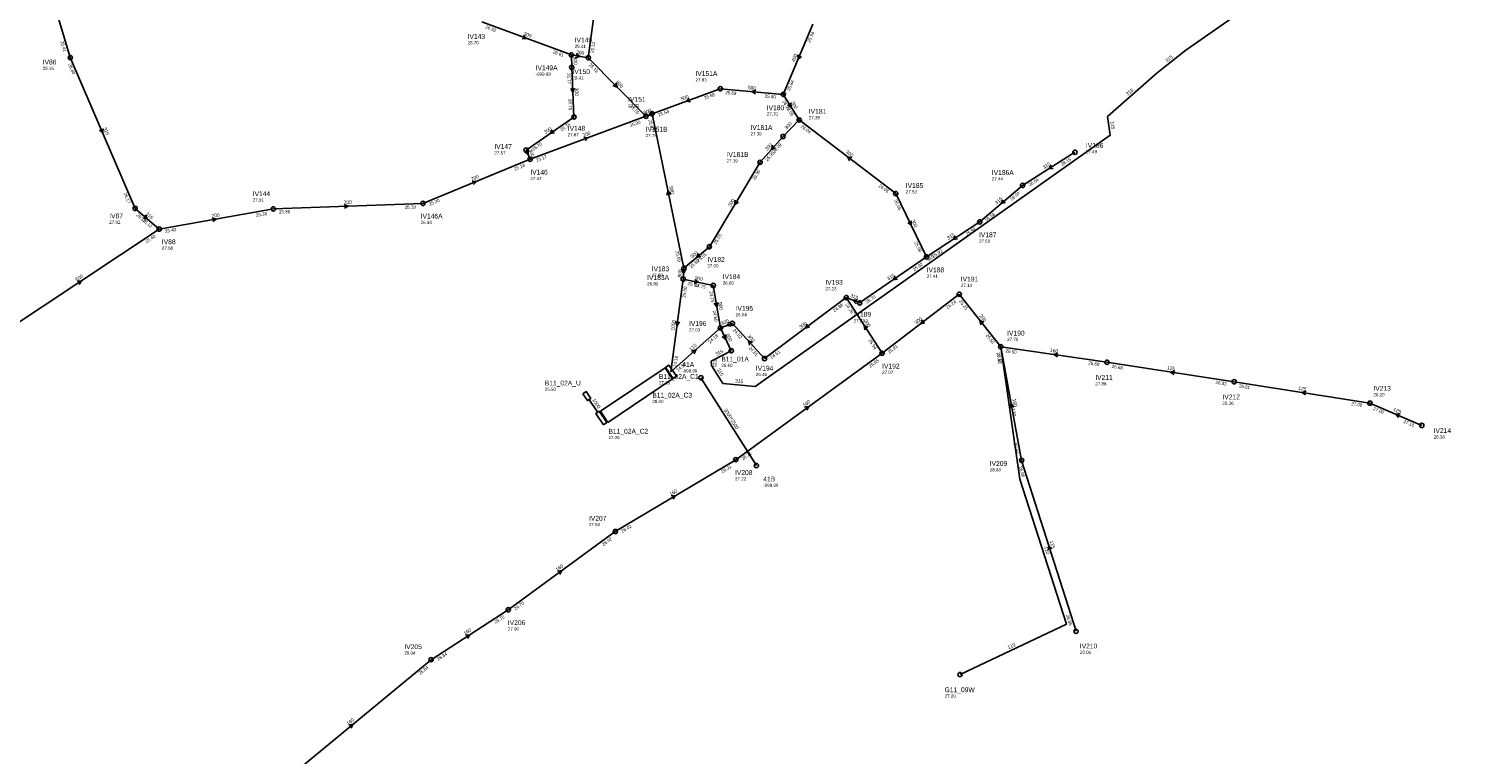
# Model space of a CAD drawing. Header units: metres. Extents: x 179992 to 198392, y 351761 to 369438.
# Tile 17 of 194: x 185247 to 185788, y 353276 to 353546. Entities that reach past the tile are written whole.
import ezdxf

# ---------------------------------------------------------------- set-up
doc = ezdxf.new("R2010")
doc.units = ezdxf.units.M

msp = doc.modelspace()

# ---------------------------------------------------------------- linework, layer by layer
at = {"layer": 'B-WE-RI-DRAINAGE-DRAIN_BETON_2500', "linetype": 'Continuous'}
msp.add_lwpolyline([(185517.825, 353383.262), (185497.183, 353415.945)], dxfattribs=at)
at = {"layer": 'B-WE-RI-DRAINAGE-RIOOLPUT_INSPECTIEPUT'}
for centre in [(185497.18, 353415.95), (185517.83, 353383.26)]:
    msp.add_circle(centre, 0.8, dxfattribs=at)
at = {"layer": 'B-WE-RI-GWA-RIOOLLEIDING', "linetype": 'Continuous'}
for points in [[(185479.05, 353514.2), (185490.89, 353456.72)], [(185593.28, 353447.02), (185608.69, 353427.5)], [(185608.69, 353427.5), (185616.49, 353385.21)], [(185608.69, 353427.5), (185648.22, 353421.72)], [(185510.13, 353385.47), (185564.6, 353425.09)], [(185648.22, 353421.72), (185695.53, 353414.45)], [(185695.53, 353414.45), (185746, 353406.5)], [(185746, 353406.5), (185765.32, 353398.24)], [(185465.36, 353358.74), (185510.13, 353385.47)], [(185616.49, 353385.21), (185636.73, 353321.62)], [(185425.55, 353329.65), (185465.36, 353358.74)], [(185396.85, 353311.05), (185425.55, 353329.65)], [(185338.69, 353262.98), (185396.85, 353311.05)]]:
    msp.add_lwpolyline(points, dxfattribs=at)
at = {"layer": 'B-WE-RI-GWA-RIOOLLEIDING_BETON_1000', "linetype": 'Continuous'}
for points in [[(185490.59, 353452.69), (185486.06, 353418.15)], [(185455.55, 353407.984), (185458.798, 353403.006)]]:
    msp.add_lwpolyline(points, dxfattribs=at)
at = {"layer": 'B-WE-RI-GWA-RIOOLLEIDING_BETON_300', "linetype": 'Continuous'}
for points in [[(185415.67, 353548.38), (185449.01, 353536.09)], [(185449.01, 353536.09), (185449.162, 353531.448)], [(185449.01, 353536.09), (185455.28, 353535.01)], [(185449.162, 353531.448), (185449.99, 353512.98)], [(185527.83, 353521.39), (185533.75, 353511.87)], [(185449.99, 353512.98), (185432.19, 353500.7)], [(185533.75, 353511.87), (185527.728, 353505.732)], [(185533.75, 353511.87), (185569.67, 353484.49)], [(185519.214, 353496.117), (185527.728, 353505.732)], [(185432.19, 353500.7), (185433.66, 353497.25)], [(185500.33, 353464.71), (185519.214, 353496.117)], [(185569.67, 353484.49), (185581.09, 353460.9)], [(185490.89, 353456.72), (185500.33, 353464.71)], [(185564.6, 353425.09), (185593.28, 353447.02)], [(185520.84, 353423.08), (185551.25, 353445.8)], [(185551.25, 353445.8), (185564.6, 353425.09)], [(185504.47, 353434.49), (185508.93, 353436.2)], [(185508.93, 353436.2), (185520.84, 353423.08)]]:
    msp.add_lwpolyline(points, dxfattribs=at)
at = {"layer": 'B-WE-RI-GWA-RIOOLLEIDING_BETON_400', "linetype": 'Continuous'}
msp.add_lwpolyline([(185538.84, 353547.57), (185527.83, 353521.39)], dxfattribs=at)
at = {"layer": 'B-WE-RI-GWA-RIOOLLEIDING_BETON_500', "linetype": 'Continuous'}
for points in [[(185504.39, 353523.49), (185479.05, 353514.2)], [(185527.83, 353521.39), (185504.39, 353523.49)]]:
    msp.add_lwpolyline(points, dxfattribs=at)
at = {"layer": 'B-WE-RI-GWA-RIOOLLEIDING_BETON_600', "linetype": 'Continuous'}
msp.add_lwpolyline([(185237.83, 353432.82), (185295.71, 353471.26)], dxfattribs=at)
at = {"layer": 'B-WE-RI-GWA-RIOOLLEIDING_BETON_700', "linetype": 'Continuous'}
for points in [[(185393.78, 353480.83), (185433.66, 353497.25)], [(185338.2, 353478.77), (185393.78, 353480.83)], [(185295.71, 353471.26), (185338.2, 353478.77)]]:
    msp.add_lwpolyline(points, dxfattribs=at)
at = {"layer": 'B-WE-RI-GWA-RIOOLLEIDING_BETON_800', "linetype": 'Continuous'}
for points in [[(185462.52, 353588.74), (185455.28, 353535.01)], [(185455.28, 353535.01), (185476.72, 353513.24)], [(185476.72, 353513.24), (185479.05, 353514.2)]]:
    msp.add_lwpolyline(points, dxfattribs=at)
at = {"layer": 'B-WE-RI-GWA-RIOOLLEIDING_BETON_900', "linetype": 'Continuous'}
for points in [[(185490.89, 353456.72), (185490.59, 353452.69)], [(185490.59, 353452.69), (185501.79, 353450.29)], [(185501.79, 353450.29), (185504.47, 353434.49)], [(185504.47, 353434.49), (185508.48, 353426)]]:
    msp.add_lwpolyline(points, dxfattribs=at)
at = {"layer": 'B-WE-RI-GWA-RIOOLLEIDING_GVK_700', "linetype": 'Continuous'}
msp.add_lwpolyline([(185476.72, 353513.24), (185433.66, 353497.25)], dxfattribs=at)
at = {"layer": 'B-WE-RI-GWA-RIOOLLEIDING_PVC_315', "linetype": 'Continuous'}
for points in [[(185252.38, 353569.36), (185262.66, 353535.08)], [(185262.66, 353535.08), (185286.78, 353478.99)], [(185636.32, 353499.88), (185616.85, 353487.54)], [(185616.85, 353487.54), (185600.88, 353473.94)], [(185286.78, 353478.99), (185295.71, 353471.26)], [(185600.88, 353473.94), (185581.09, 353460.9)], [(185581.09, 353460.9), (185556.23, 353443.81)], [(185551.25, 353445.8), (185556.23, 353443.81)]]:
    msp.add_lwpolyline(points, dxfattribs=at)
at = {"layer": 'B-WE-RI-GWA-RIOOLPUT', "linetype": 'Continuous'}
msp.add_lwpolyline([(185460.965, 353398.491), (185462.208, 353399.33), (185459.412, 353403.475), (185458.169, 353402.636), (185460.965, 353398.491)], dxfattribs=at)
at = {"layer": 'B-WE-RI-GWA-RIOOLPUT_INSPECTIEPUT', "linetype": 'Continuous'}
msp.add_lwpolyline([(185453.294, 353409.945), (185454.972, 353407.458), (185456.215, 353408.296), (185454.538, 353410.784), (185453.294, 353409.945)], dxfattribs=at)
at = {"layer": 'B-WE-RI-GWA-RIOOLPUT_INSPECTIEPUT'}
for centre in [(185262.66, 353535.08), (185449.01, 353536.09), (185455.28, 353535.01), (185449.16, 353531.45), (185504.39, 353523.49), (185527.83, 353521.39), (185449.99, 353512.98), (185476.72, 353513.24), (185479.05, 353514.2), (185533.75, 353511.87), (185527.73, 353505.73), (185432.19, 353500.7), (185433.66, 353497.25), (185519.21, 353496.12), (185636.32, 353499.88), (185569.67, 353484.49), (185616.85, 353487.54), (185286.78, 353478.99), (185338.2, 353478.77), (185393.78, 353480.83), (185600.88, 353473.94), (185295.71, 353471.26), (185500.33, 353464.71), (185581.09, 353460.9), (185490.59, 353452.69), (185490.89, 353456.72), (185501.79, 353450.29), (185593.28, 353447.02), (185551.25, 353445.8), (185556.23, 353443.81), (185508.93, 353436.2), (185564.6, 353425.09), (185520.84, 353423.08), (185648.22, 353421.72), (185695.53, 353414.45), (185746, 353406.5), (185765.32, 353398.24), (185510.13, 353385.47), (185616.49, 353385.21), (185465.36, 353358.74), (185425.55, 353329.65), (185636.73, 353321.62), (185396.85, 353311.05)]:
    msp.add_circle(centre, 0.8, dxfattribs=at)
at = {"layer": 'B-WE-RI-GWA_STROMINGSRICHTING'}
for points in [[(185431.24, 353543.41), (185432.34, 353542.23), (185430.74, 353542.06)], [(185450.74, 353536.58), (185452.15, 353535.55), (185450.48, 353535.05)], [(185533.23, 353536.09), (185533.33, 353534.48), (185534.56, 353535.53)], [(185450.23, 353523.68), (185449.58, 353522.21), (185448.79, 353523.62)], [(185465.5, 353525.66), (185466, 353524.12), (185464.48, 353524.65)], [(185517.61, 353523.03), (185516.11, 353522.44), (185517.48, 353521.59)], [(185492.82, 353520.02), (185491.72, 353518.84), (185493.32, 353518.66)], [(185530.64, 353518.23), (185530.79, 353516.63), (185529.42, 353517.47)], [(185479.03, 353515.04), (185477.89, 353513.72), (185479.62, 353513.59)], [(185274.81, 353508.64), (185274.72, 353507.04), (185273.49, 353508.07)], [(185441.87, 353508.25), (185441.09, 353506.84), (185442.68, 353507.07)], [(185453.59, 353505.42), (185455.19, 353505.24), (185454.09, 353504.07)], [(185523.89, 353502.48), (185523.47, 353500.92), (185524.96, 353501.53)], [(185433.03, 353500.72), (185432.92, 353498.97), (185431.6, 353500.1)], [(185553.29, 353497.88), (185551.71, 353498.18), (185552.42, 353496.73)], [(185627.42, 353495.09), (185626.59, 353493.71), (185628.19, 353493.87)], [(185412.11, 353489.16), (185413.72, 353489.04), (185412.66, 353487.83)], [(185485.97, 353484.19), (185484.97, 353485.46), (185484.56, 353483.9)], [(185364.52, 353480.47), (185365.99, 353479.8), (185364.58, 353479.03)], [(185509.9, 353482.02), (185509.77, 353480.41), (185511.13, 353481.28)], [(185609.49, 353482.22), (185608.86, 353480.74), (185610.43, 353481.13)], [(185290.63, 353476.61), (185291.24, 353475.12), (185289.69, 353475.52)], [(185315.41, 353475.47), (185316.96, 353475.02), (185315.66, 353474.06)], [(185575.4, 353474.3), (185575.38, 353472.7), (185574.1, 353473.68)], [(185591.79, 353468.81), (185590.98, 353467.42), (185592.58, 353467.61)], [(185496.24, 353462.19), (185495.61, 353460.71), (185497.17, 353461.1)], [(185490.08, 353456.32), (185490.74, 353454.7), (185491.63, 353456.2)], [(185494.93, 353452.5), (185496.19, 353451.49), (185494.63, 353451.09)], [(185569.44, 353453.76), (185568.66, 353452.35), (185570.25, 353452.58)], [(185265.17, 353451.84), (185266.77, 353452.04), (185265.97, 353450.64)], [(185503.6, 353443.93), (185503.13, 353442.39), (185502.18, 353443.69)], [(185555.48, 353444.95), (185553.74, 353444.8), (185554.9, 353443.5)], [(185487.8, 353436.94), (185488.33, 353435.42), (185489.23, 353436.75)], [(185507.88, 353436.63), (185506.7, 353435.34), (185508.44, 353435.18)], [(185579.65, 353437.5), (185578.94, 353436.06), (185580.52, 353436.36)], [(185602.44, 353436.58), (185600.98, 353437.26), (185601.31, 353435.68)], [(185506.51, 353431.99), (185506.48, 353430.24), (185505.1, 353431.32)], [(185536.77, 353435.88), (185536.04, 353434.44), (185537.63, 353434.73)], [(185559.31, 353434.62), (185557.92, 353435.45), (185558.1, 353433.84)], [(185516.39, 353429.06), (185514.89, 353429.64), (185515.32, 353428.09)], [(185629.98, 353425.11), (185628.46, 353424.61), (185629.78, 353423.69)], [(185673.41, 353418.58), (185671.88, 353418.08), (185673.19, 353417.15)], [(185722.3, 353410.96), (185720.77, 353410.47), (185722.08, 353409.54)], [(185535.78, 353405.02), (185537.36, 353405.28), (185536.62, 353403.85)], [(185613.56, 353405.07), (185612.59, 353406.35), (185612.14, 353404.81)], [(185757.27, 353402.47), (185755.66, 353402.37), (185756.7, 353401.14)], [(185486.14, 353371.99), (185487.74, 353372.1), (185486.88, 353370.75)], [(185627.73, 353352.26), (185626.61, 353353.42), (185626.36, 353351.82)], [(185443.87, 353343.93), (185445.45, 353344.2), (185444.72, 353342.76)], [(185409.6, 353320.17), (185411.2, 353320.35), (185410.38, 353318.96)], [(185366.2, 353286.65), (185367.77, 353287.02), (185367.12, 353285.54)]]:
    msp.add_lwpolyline(points, dxfattribs=at)
at = {"layer": 'B-WE-RI-PERSLEIDING-POMPPUT'}
for centre in [(185508.48, 353426), (185593.56, 353305.48)]:
    msp.add_circle(centre, 0.8, dxfattribs=at)
at = {"layer": 'B-WE-RI-PERSLEIDING-RIOOLPUT_INSPECTIEPUT'}
for centre in [(185504.47, 353434.49), (185608.69, 353427.5)]:
    msp.add_circle(centre, 0.8, dxfattribs=at)
at = {"layer": 'B-WE-RI-PERSLEIDING-RIOOLPUT_OVERSTORTPUT', "linetype": 'Continuous'}
msp.add_lwpolyline([(185486.834, 353415.652), (185488.077, 353416.491), (185485.281, 353420.636), (185484.038, 353419.797), (185486.834, 353415.652)], dxfattribs=at)
at = {"layer": 'B-WE-RI-PERSLEIDING_PE_110', "linetype": 'Continuous'}
msp.add_lwpolyline([(185486.06, 353418.15), (185504.47, 353434.49)], dxfattribs=at)
at = {"layer": 'B-WE-RI-PERSLEIDING_PP_110', "linetype": 'Continuous'}
msp.add_lwpolyline([(185608.69, 353427.5), (185615.751, 353378.209), (185633.203, 353324.296), (185593.56, 353305.48)], dxfattribs=at)
at = {"layer": 'B-WE-RI-PERSLEIDING_PVC_315', "linetype": 'Continuous'}
msp.add_lwpolyline([(186018.76, 353793.17), (186025.916, 353784.065), (186026.31, 353782.635), (186026.31, 353781.55), (186025.423, 353780.416), (186024.157, 353779.477), (185677.598, 353537.804), (185666.879, 353529.395), (185648.388, 353513.119), (185649.447, 353506.185), (185517.312, 353412.673), (185505.355, 353413.844), (185501.102, 353420.501), (185501.04, 353422.104), (185508.48, 353426)], dxfattribs=at)
at = {"layer": 'B-WE-RI-PERSLEIDING_STROMINGSRICHTING'}
msp.add_lwpolyline([(185493.71, 353425.9), (185495.27, 353426.32), (185494.67, 353424.83)], dxfattribs=at)
at = {"layer": 'B-WE-RI-RIOOLPUT_OVERSTORTPUT', "linetype": 'Continuous'}
msp.add_lwpolyline([(185462.585, 353399.345), (185486.657, 353415.517), (185483.869, 353419.668), (185459.797, 353403.496), (185462.585, 353399.345)], dxfattribs=at)

# ---------------------------------------------------------------- texts
at = {"layer": 'B-WE-RI-DRAINAGE_AFM'}
msp.add_text('3000*2500', height=1.3, rotation=-57.72, dxfattribs=at).set_placement((185505.66, 353403.98))
at = {"layer": 'B-WE-RI-DRAINAGE_PUTDEKSELNIVEAU'}
for p in [(185490.25, 353417.93), (185520.37, 353375.35)]:
    msp.add_text('-999.99', height=1.2, dxfattribs=at).set_placement(p)
at = {"layer": 'B-WE-RI-DRAINAGE_PUTNUMMER'}
for s, p in [('41A', (185490.25, 353419.97)), ('41B', (185520.37, 353377.39))]:
    msp.add_text(s, height=1.8, dxfattribs=at).set_placement(p)
at = {"layer": 'B-WE-RI-GWA_AFM'}
for s, rotation, p in [('300', -20.24, (185431.14, 353543.51)), ('300', -88.12, (185449.83, 353535.37)), ('300', -9.77, (185450.74, 353536.58)), ('400', 67.19, (185532, 353533.33)), ('300', -87.43, (185450.29, 353523.82)), ('800', -45.44, (185465.46, 353525.8)), ('500', -5.12, (185514.63, 353523.34)), ('500', 20.13, (185489.98, 353519.04)), ('300', -58.12, (185530.63, 353518.35)), ('800', 22.39, (185476.16, 353513.85)), ('315', -66.73, (185274.83, 353508.78)), ('300', 34.6, (185439.37, 353506.61)), ('700', 20.37, (185453.45, 353505.45)), ('300', 45.55, (185529.08, 353508.23)), ('300', -66.92, (185433.03, 353500.71)), ('300', 48.48, (185521.85, 353500.3)), ('300', -37.32, (185550.94, 353499.75)), ('315', 32.37, (185624.85, 353493.53)), ('700', 22.38, (185411.98, 353489.16)), ('900', -78.36, (185485.42, 353487.16)), ('700', 2.12, (185364.39, 353480.53)), ('300', 58.98, (185508.3, 353479.46)), ('315', 40.42, (185607.17, 353480.34)), ('315', -40.88, (185290.59, 353476.75)), ('700', 10.02, (185315.29, 353475.49)), ('300', -64.17, (185575.39, 353474.43)), ('315', 33.38, (185589.26, 353467.21)), ('300', 40.24, (185493.92, 353460.31)), ('600', 33.59, (185265.04, 353451.81)), ('900', 85.74, (185489.85, 353453.21)), ('900', -12.09, (185494.82, 353452.58)), ('315', 34.51, (185566.93, 353452.11)), ('315', -21.78, (185552.57, 353446.13)), ('900', -80.37, (185503.63, 353444.04)), ('1000', 82.53, (185487.29, 353433.45)), ('300', 20.98, (185504.97, 353435.51)), ('300', 36.76, (185534.33, 353434.12)), ('300', -57.19, (185557.73, 353437.17)), ('300', 37.4, (185577.23, 353435.74)), ('200', -51.71, (185600.63, 353438.95)), ('900', -64.72, (185506.5, 353431.99)), ('300', -47.77, (185514.42, 353431.31)), ('160', -8.32, (185627.02, 353425.62)), ('125', -8.74, (185670.45, 353419.11)), ('125', -8.95, (185719.34, 353411.49)), ('1000', -56.88, (185456.68, 353407.68)), ('160', 36.03, (185535.63, 353405.01)), ('160', -79.55, (185613.08, 353408.02)), ('125', -23.15, (185754.53, 353403.72)), ('160', 30.84, (185486.01, 353371.95)), ('125', -72.34, (185626.88, 353355.14)), ('160', 36.16, (185443.73, 353343.91)), ('160', 32.95, (185409.47, 353320.15)), ('160', 39.57, (185366.07, 353286.6))]:
    msp.add_text(s, height=1.3, rotation=rotation, dxfattribs=at).set_placement(p)
at = {"layer": 'B-WE-RI-GWA_BOB'}
for s, rotation, p in [('26.92', -20.24, (185416.92, 353546)), ('25.94', 67.19, (185537.86, 353540.6)), ('26.41', -73.31, (185258.98, 353541.08)), ('25.13', 82.33, (185457.33, 353536.75)), ('26.81', -20.24, (185442.01, 353536.75)), ('26.40', -66.73, (185261.8, 353532.53)), ('26.77', -87.43, (185447.45, 353529.37)), ('25.13', -45.44, (185455.4, 353532.32)), ('25.68', -5.12, (185506.22, 353521.52)), ('25.84', 67.19, (185530.26, 353522.54)), ('26.75', -87.43, (185447.89, 353519.69)), ('25.05', -45.44, (185470.67, 353516.82)), ('25.68', 20.13, (185498.63, 353519.46)), ('25.80', -5.12, (185520.9, 353520.2)), ('26.22', -58.12, (185527.36, 353518.74)), ('26.06', -58.12, (185528.63, 353516.69)), ('25.05', 20.37, (185470.97, 353509.19)), ('25.07', -78.36, (185477.69, 353511.88)), ('25.54', 20.13, (185481.55, 353513.2)), ('26.75', 34.6, (185445.41, 353507.64)), ('26.04', -37.32, (185534.25, 353509.23)), ('26.70', 34.6, (185434.86, 353500.35)), ('26.09', 48.48, (185524.57, 353499.45)), ('25.18', 22.38, (185428.06, 353493)), ('25.17', 20.37, (185436.16, 353496.26)), ('25.95', 48.48, (185521.89, 353496.42)), ('26.15', 32.37, (185631.54, 353494.72)), ('25.95', 58.98, (185517.25, 353489.36)), ('26.04', 32.37, (185619.5, 353487.09)), ('26.17', -66.73, (185282.44, 353484.53)), ('26.06', -37.32, (185563.17, 353487.18)), ('26.04', 40.42, (185612.84, 353481.76)), ('25.19', 2.12, (185387.05, 353478.78)), ('25.20', 22.38, (185396.31, 353479.93)), ('26.06', -64.17, (185568.92, 353481.91)), ('26.15', -40.88, (185287.11, 353476.32)), ('26.12', -40.88, (185289.39, 353474.35)), ('25.38', 10.02, (185331.82, 353475.81)), ('25.38', 2.12, (185340.27, 353477.05)), ('25.98', 40.42, (185603.57, 353473.87)), ('25.40', 33.59, (185291.04, 353466)), ('25.40', 10.02, (185297.99, 353469.84)), ('25.55', 58.98, (185502.9, 353465.5)), ('25.98', 33.38, (185596.19, 353468.7)), ('25.09', -78.36, (185487.76, 353463.02)), ('25.96', -64.17, (185576.51, 353466.24)), ('25.92', 33.38, (185583.75, 353460.5)), ('25.50', 40.24, (185493.58, 353456.64)), ('25.55', 40.24, (185496.3, 353458.94)), ('25.92', 34.51, (185576.51, 353455.56)), ('25.00', 82.53, (185491.49, 353445.71)), ('25.00', -12.09, (185492.17, 353450.51)), ('24.75', -12.09, (185494.76, 353449.95)), ('24.75', -80.37, (185500.35, 353448.02)), ('24.88', 36.76, (185546.88, 353440.29)), ('24.78', -57.19, (185550.82, 353443.14)), ('25.70', 34.51, (185558.9, 353443.46)), ('26.24', 37.4, (185588.97, 353441.46)), ('26.25', -51.71, (185593.11, 353444.33)), ('24.50', -80.37, (185501.56, 353440.89)), ('24.52', -47.77, (185508.94, 353433.51)), ('26.50', -51.71, (185603.06, 353431.72)), ('24.61', -47.77, (185514.94, 353426.91)), ('24.61', 36.76, (185523.52, 353422.84)), ('25.94', -57.19, (185559.4, 353429.83)), ('25.81', 37.4, (185567.28, 353424.87)), ('26.50', -79.55, (185607.28, 353425.21)), ('26.50', -8.32, (185610.41, 353425.43)), ('24.18', 82.53, (185488.1, 353419.9)), ('25.85', 36.03, (185560.16, 353419.63)), ('26.68', -8.32, (185641.23, 353420.92)), ('26.68', -8.74, (185649.92, 353419.64)), ('26.82', -8.74, (185688.54, 353413.7)), ('26.81', -8.95, (185697.23, 353412.36)), ('27.00', -8.95, (185739, 353405.78)), ('27.00', -23.15, (185747.13, 353404.06)), ('27.18', -23.15, (185758.36, 353399.26)), ('26.21', 36.03, (185512.81, 353385.19)), ('26.66', -79.55, (185613.49, 353391.57)), ('26.21', 30.84, (185505.21, 353380.44)), ('26.66', -72.34, (185615.38, 353382.76)), ('26.42', 30.84, (185468, 353358.22)), ('26.42', 36.16, (185460.93, 353353.27)), ('26.70', 36.16, (185428.23, 353329.38)), ('26.70', 32.95, (185420.82, 353324.44)), ('26.86', -72.34, (185632.95, 353327.55)), ('26.84', 32.95, (185399.51, 353310.63)), ('26.84', 39.57, (185392.76, 353305.33))]:
    msp.add_text(s, height=1.2, rotation=rotation, dxfattribs=at).set_placement(p)
at = {"layer": 'B-WE-RI-GWA_PUTDEKSELNIVEAU'}
for s, p in [('28.70', (185410.43, 353540.03)), ('28.41', (185450.25, 353538.69)), ('28.16', (185252.39, 353530.5)), ('-999.99', (185435.72, 353528.34)), ('28.41', (185449.43, 353526.93)), ('27.83', (185495.17, 353526.21)), ('27.82', (185470.13, 353516.64)), ('27.70', (185521.69, 353513.48)), ('27.39', (185537.32, 353512.14)), ('27.67', (185447.66, 353505.84)), ('27.79', (185476.64, 353505.5)), ('27.39', (185515.64, 353506.13)), ('27.57', (185420.38, 353499.08)), ('27.39', (185506.74, 353496.07)), ('27.49', (185640.39, 353499.48)), ('27.47', (185433.74, 353489.51)), ('27.44', (185605.39, 353489.38)), ('27.53', (185573.4, 353484.57)), ('27.31', (185330.5, 353481.5)), ('27.92', (185277.14, 353473.23)), ('26.94', (185392.95, 353473.16)), ('27.68', (185296.71, 353463.62)), ('27.50', (185600.63, 353466.21)), ('27.00', (185499.58, 353457.03)), ('27.00', (185478.9, 353453.53)), ('27.41', (185581.17, 353453.16)), ('26.90', (185477.19, 353450.33)), ('26.80', (185505.3, 353450.62)), ('27.23', (185543.47, 353448.52)), ('27.14', (185593.86, 353449.74)), ('26.94', (185510.09, 353438.82)), ('27.23', (185553.98, 353436.63)), ('26.46', (185517.63, 353416.57)), ('27.07', (185564.6, 353417.35)), ('27.88', (185643.87, 353413.14)), ('25.50', (185439.12, 353411.05)), ('28.20', (185747.32, 353409.07)), ('28.36', (185691.18, 353405.87)), ('27.25', (185462.8, 353393.11)), ('28.38', (185769.71, 353393.35)), ('28.68', (185604.63, 353381.11)), ('27.22', (185509.88, 353377.74)), ('27.62', (185455.55, 353360.73)), ('27.90', (185425.38, 353321.91)), ('28.04', (185386.9, 353312.94)), ('28.06', (185638.13, 353313.19))]:
    msp.add_text(s, height=1.2, dxfattribs=at).set_placement(p)
at = {"layer": 'B-WE-RI-GWA_PUTNUMMER'}
for s, p in [('IV143', (185410.43, 353542.07)), ('IV149', (185450.25, 353540.73)), ('IV86', (185252.39, 353532.54)), ('IV149A', (185435.72, 353530.38)), ('IV150', (185449.43, 353528.97)), ('IV151A', (185495.17, 353528.25)), ('IV151', (185470.13, 353518.68)), ('IV180', (185521.69, 353515.52)), ('IV181', (185537.32, 353514.18)), ('IV148', (185447.66, 353507.88)), ('IV151B', (185476.64, 353507.54)), ('IV181A', (185515.64, 353508.17)), ('IV147', (185420.38, 353501.12)), ('IV186', (185640.39, 353501.52)), ('IV181B', (185506.74, 353498.11)), ('IV146', (185433.74, 353491.55)), ('IV186A', (185605.39, 353491.42)), ('IV144', (185330.5, 353483.54)), ('IV185', (185573.4, 353486.61)), ('IV87', (185277.14, 353475.27)), ('IV146A', (185392.95, 353475.2)), ('IV187', (185600.63, 353468.25)), ('IV88', (185296.71, 353465.66)), ('IV182', (185499.58, 353459.07)), ('IV183A', (185477.19, 353452.37)), ('IV183', (185478.9, 353455.57)), ('IV184', (185505.3, 353452.66)), ('IV193', (185543.47, 353450.56)), ('IV188', (185581.17, 353455.2)), ('IV191', (185593.86, 353451.78)), ('IV195', (185510.09, 353440.86)), ('IV189', (185553.98, 353438.67)), ('IV194', (185517.63, 353418.61)), ('IV192', (185564.6, 353419.39)), ('B11_02A_U', (185439.12, 353413.09)), ('IV211', (185643.87, 353415.18)), ('IV212', (185691.18, 353407.91)), ('IV213', (185747.32, 353411.11)), ('B11_02A_C2', (185462.8, 353395.15)), ('IV214', (185769.71, 353395.39)), ('IV209', (185604.63, 353383.15)), ('IV208', (185509.88, 353379.78)), ('IV207', (185455.55, 353362.77)), ('IV206', (185425.38, 353323.95)), ('IV210', (185638.13, 353315.23)), ('IV205', (185386.9, 353314.98))]:
    msp.add_text(s, height=1.8, dxfattribs=at).set_placement(p)
at = {"layer": 'B-WE-RI-PERSLEIDING_AFM'}
for s, rotation, p in [('315', 38.11, (185670.52, 353533.24)), ('315', 41.35, (185655.95, 353520.8)), ('315', -81.32, (185649.46, 353511.31)), ('315', 35.29, (185581.66, 353459.17)), ('110', 41.59, (185493.58, 353425.86)), ('315', 27.64, (185503.03, 353424.03)), ('315', -87.79, (185501.8, 353422.91)), ('315', -57.43, (185503.05, 353418.92)), ('315', -5.59, (185509.86, 353414.18)), ('110', -81.85, (185612.77, 353404.49)), ('110', -72.06, (185624.74, 353352.96)), ('110', 25.39, (185611.63, 353314.92))]:
    msp.add_text(s, height=1.3, rotation=rotation, dxfattribs=at).set_placement(p)
at = {"layer": 'B-WE-RI-PERSLEIDING_BOB'}
for s, rotation, p in [('24.18', 41.59, (185500.58, 353428.63)), ('26.50', -81.85, (185607.19, 353425.26)), ('24.50', 41.59, (185488.75, 353418.13))]:
    msp.add_text(s, height=1.2, rotation=rotation, dxfattribs=at).set_placement(p)
at = {"layer": 'B-WE-RI-PERSLEIDING_PUTDEKSELNIVEAU'}
for s, p in [('27.03', (185492.76, 353433.19)), ('27.70', (185611.09, 353429.62)), ('26.60', (185504.8, 353419.97)), ('27.35', (185481.58, 353413.49)), ('27.20', (185587.85, 353296.89))]:
    msp.add_text(s, height=1.2, dxfattribs=at).set_placement(p)
at = {"layer": 'B-WE-RI-PERSLEIDING_PUTNUMMER'}
for s, p in [('IV196', (185492.76, 353435.23)), ('IV190', (185611.09, 353431.66)), ('B11_01A', (185504.8, 353422.01)), ('B11_02A_C1', (185481.58, 353415.53)), ('G11_09W', (185587.85, 353298.93))]:
    msp.add_text(s, height=1.8, dxfattribs=at).set_placement(p)
at = {"layer": 'B-WE-RI_PUTDEKSELNIVEAU'}
msp.add_text('28.00', height=1.2, dxfattribs=at).set_placement((185479.13, 353406.53))
at = {"layer": 'B-WE-RI_PUTNUMMER'}
msp.add_text('B11_02A_C3', height=1.8, dxfattribs=at).set_placement((185479.13, 353408.57))

doc.saveas('drawing.dxf')
